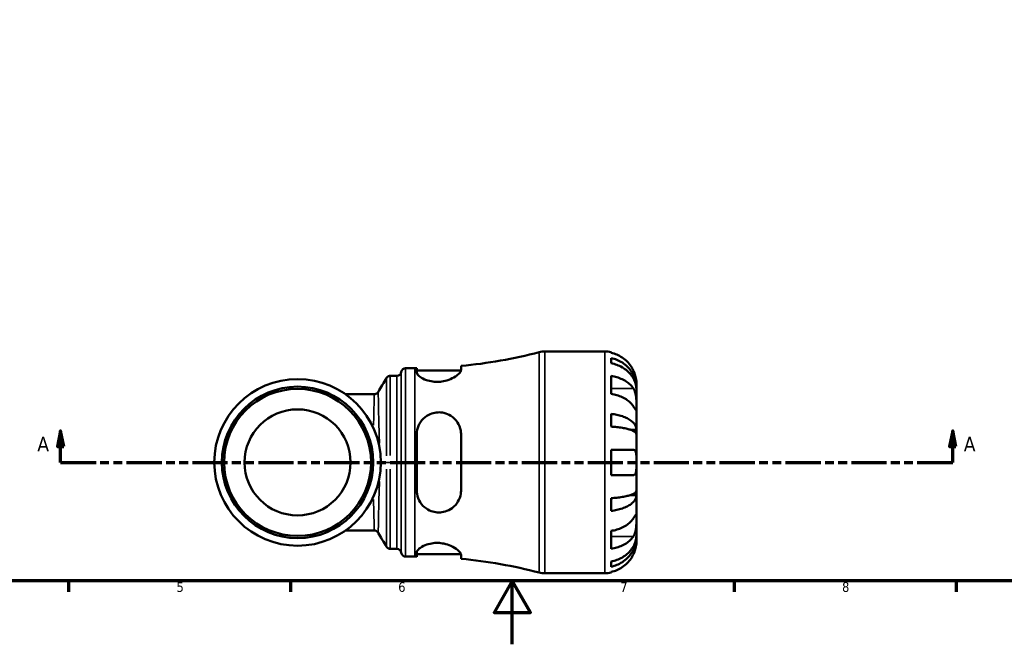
# Model space of a CAD drawing. Header units: millimetres. Extents: x 0 to 902, y -200 to 594.
# Tile 1 of 5: x 265 to 576, y 0 to 197. Entities that reach past the tile are written whole.
import ezdxf

# ---------------------------------------------------------------- set-up
doc = ezdxf.new("R2010")
doc.units = ezdxf.units.MM
doc.linetypes.add('DOUBLE_DASH_CHAIN', pattern=[1.2403, 0.6614, -0.0827, 0.1654, -0.0827, 0.1654, -0.0827])
for name, color, linetype, lineweight in [('Border (ANSI)', 7, 'Continuous', 70), ('Section Line (ANSI)', 7, 'DOUBLE_DASH_CHAIN', 70), ('Visible (ANSI)', 7, 'Continuous', 50), ('Visible Narrow (ANSI)', 7, 'Continuous', 35)]:
    doc.layers.add(name, color=color, linetype=linetype, lineweight=lineweight)
doc.styles.add('Label Text (ANSI)', font='tahoma.ttf')
doc.styles.add('Note Text (ANSI)', font='tahoma.ttf')

# ---------------------------------------------------------------- blocks, each defined once
blk = doc.blocks.new('Borders Default Border')
at = {"layer": 'Border (ANSI)'}
for p, q in [((280.3333282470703, 20), (280.3333282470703, 16.55200004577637)), ((350.4166793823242, 20), (350.4166793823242, 16.55200004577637)), ((490.5833435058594, 20), (490.5833435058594, 16.55200004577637)), ((560.6666564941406, 20), (560.6666564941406, 16.55200004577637))]:
    blk.add_line(p, q, dxfattribs=at)
at = {"layer": 'Border (ANSI)', "flags": 128}
for points in [[(20, 20), (20, 574.0000152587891), (820.9999847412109, 574.0000152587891), (820.9999847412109, 20), (20, 20)], [(420.4999923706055, 0), (420.4999923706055, 20), (414.7264862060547, 10), (426.2734985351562, 10), (420.4999923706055, 20)]]:
    blk.add_lwpolyline(points, dxfattribs=at)
at = {"layer": 'Border (ANSI)', "color": 230, "true_color": 0xff0080, "char_height": 3.048000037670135, "attachment_point": 7, "style": 'Note Text (ANSI)'}
for s, insert in [('5', (314.4825383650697, 16.48777954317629)), ('6', (384.485404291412, 16.48777954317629)), ('7', (454.5979985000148, 16.55199996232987)), ('8', (524.6301253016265, 16.48283951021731))]:
    blk.add_mtext(s, dxfattribs=dict(at, insert=insert))
blk = doc.blocks.new('2dTransSection0')
at = {"layer": 'Section Line (ANSI)', "linetype": 'Continuous'}
for p, q in [((277.8788800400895, 67.40095770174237), (276.8788800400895, 62.40095770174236)), ((277.8788800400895, 62.40095770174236), (277.8788800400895, 67.40095770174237)), ((278.8788800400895, 62.40095770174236), (277.8788800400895, 67.40095770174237)), ((559.5965269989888, 67.40095770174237), (558.5965269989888, 62.40095770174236)), ((559.5965269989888, 62.40095770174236), (559.5965269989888, 67.40095770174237)), ((560.5965269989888, 62.40095770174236), (559.5965269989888, 67.40095770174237)), ((276.8788800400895, 62.40095770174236), (278.8788800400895, 62.40095770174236)), ((277.8788800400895, 57.40095770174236), (277.8788800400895, 62.40095770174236)), ((558.5965269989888, 62.40095770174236), (560.5965269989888, 62.40095770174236)), ((559.5965269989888, 57.40095770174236), (559.5965269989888, 62.40095770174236)), ((277.8788800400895, 57.40095770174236), (289.0861691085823, 57.40095770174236)), ((548.389237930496, 57.40095770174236), (559.5965269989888, 57.40095770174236))]:
    blk.add_line(p, q, dxfattribs=at)
at = {"layer": 'Section Line (ANSI)', "linetype": 'DOUBLE_DASH_CHAIN', "ltscale": 16.77698135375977}
blk.add_line((277.8788800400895, 57.40095770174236), (559.5965269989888, 57.40095770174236), dxfattribs=at)
at = {"layer": 'Section Line (ANSI)', "linetype": 'Continuous', "flags": 128}
for points in [[(278.8788829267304, 62.40095770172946), (277.8788791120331, 67.40095770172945), (276.8788752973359, 62.40095770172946), (278.8788829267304, 62.40095770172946)], [(560.5965266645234, 62.40095770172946), (559.5965228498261, 67.40095770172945), (558.5965190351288, 62.40095770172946), (560.5965266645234, 62.40095770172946)]]:
    blk.add_lwpolyline(points, dxfattribs=at)
at = {"layer": 'Section Line (ANSI)'}
for points in [[(278.8788829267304, 62.40095770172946), (277.8788791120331, 67.40095770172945), (276.8788752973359, 62.40095770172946), (278.8788829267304, 62.40095770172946)], [(560.5965266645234, 62.40095770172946), (559.5965228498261, 67.40095770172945), (558.5965190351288, 62.40095770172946), (560.5965266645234, 62.40095770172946)]]:
    blk.add_solid(points, dxfattribs=at)
at = {"layer": 'Section Line (ANSI)', "char_height": 4.571999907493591, "attachment_point": 7, "style": 'Label Text (ANSI)'}
for insert in [(270.5186242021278, 60.90095770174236), (563.067266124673, 60.90095770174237)]:
    blk.add_mtext('A', dxfattribs=dict(at, insert=insert))

msp = doc.modelspace()

# ---------------------------------------------------------------- linework, layer by layer
at = {"layer": 'Visible (ANSI)'}
for p, q in [((430.7776539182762, 92.40095770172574), (449.6935295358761, 92.40095770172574)), ((451.6935295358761, 92.19891667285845), (451.6935295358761, 91.96825364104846)), ((451.6935295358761, 90.31770439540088), (451.6935295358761, 88.65739365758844)), ((386.8185295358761, 87.15095770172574), (389.6785295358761, 87.15095770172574)), ((390.3185295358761, 87.15226637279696), (390.3185295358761, 85.82102750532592)), ((404.3185295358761, 86.53731669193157), (404.3185295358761, 87.83724221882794)), ((381.9585837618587, 84.70095770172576), (384.0404906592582, 84.70095770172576)), ((390.3185295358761, 86.35095770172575), (404.2938379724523, 86.35095770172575)), ((451.6935295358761, 84.67215419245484), (451.6935295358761, 79.01529994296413)), ((459.6935295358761, 80.79226407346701), (459.6935295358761, 82.40095770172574)), ((376.947559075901, 78.91230770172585), (367.810165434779, 78.91230770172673)), ((459.6935295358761, 80.79226407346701), (459.6685323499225, 80.79226407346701)), ((459.6935295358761, 80.1799705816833), (459.6935295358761, 80.79226407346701)), ((459.6935295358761, 75.07862723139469), (459.6935295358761, 80.1799705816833)), ((459.6935295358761, 67.70224753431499), (459.6935295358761, 75.07862723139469)), ((451.6935295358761, 72.69583134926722), (451.6935295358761, 68.68748664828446)), ((390.3185295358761, 66.20095770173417), (390.3185295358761, 48.60095770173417)), ((404.3185295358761, 48.60095770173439), (404.3185295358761, 66.20095770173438)), ((459.6935295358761, 67.70224753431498), (457.7848918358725, 67.70224753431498)), ((459.6935295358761, 66.2240402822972), (459.6935295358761, 67.70224753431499)), ((459.6935295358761, 57.40095770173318), (459.6935295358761, 66.22404028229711)), ((451.6935295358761, 61.400957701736), (451.6935295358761, 53.400957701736)), ((459.6935295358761, 48.57787512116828), (459.6935295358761, 57.40095770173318)), ((459.6935295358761, 47.09966786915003), (457.7848918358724, 47.09966786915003)), ((459.6935295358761, 47.09966786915), (459.6935295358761, 48.57787512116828)), ((459.6935295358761, 39.72328817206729), (459.6935295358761, 47.09966786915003)), ((451.6935295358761, 46.11442875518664), (451.6935295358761, 42.10608405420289)), ((459.6935295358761, 34.62194482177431), (459.6935295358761, 39.72328817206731)), ((367.810165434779, 35.88960770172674), (376.947559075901, 35.88960770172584)), ((451.6935295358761, 35.78661546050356), (451.6935295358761, 30.12976121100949)), ((459.6935295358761, 34.00965132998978), (459.6935295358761, 34.62194482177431)), ((459.6935295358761, 34.00965132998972), (459.6685323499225, 34.00965132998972)), ((459.6935295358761, 32.40095770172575), (459.6935295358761, 34.00965132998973)), ((381.9585837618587, 30.10095770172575), (384.0404906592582, 30.10095770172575)), ((390.3185295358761, 28.9808878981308), (390.3185295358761, 27.64964903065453)), ((390.3185295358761, 28.45095770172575), (404.2938379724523, 28.45095770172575)), ((404.3185295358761, 26.96467318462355), (404.3185295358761, 28.26459871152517)), ((386.8185295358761, 27.65095770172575), (389.6785295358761, 27.65095770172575)), ((451.6935295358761, 26.14452174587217), (451.6935295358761, 24.48421100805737)), ((430.7776539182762, 22.40095770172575), (449.6935295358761, 22.40095770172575)), ((451.6935295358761, 22.83366176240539), (451.6935295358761, 22.60299873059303))]:
    msp.add_line(p, q, dxfattribs=at)
for centre, radius in [((352.6935295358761, 57.40095770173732), 26.29165), ((352.6935295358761, 57.40095770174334), 23.9015), ((352.6935295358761, 57.40095770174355), 23.2015), ((352.6935295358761, 57.40095770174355), 16.73105)]:
    msp.add_circle(centre, radius, dxfattribs=at)
for centre, radius, start, end in [((389.6785295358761, 243.6462457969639), 156.4952880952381, 275.3678199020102, 284.5590722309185), ((430.7776539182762, 85.40095770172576), 7.000000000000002, 90, 104.5590722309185), ((449.6935295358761, 82.40095770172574), 10, 78.46304096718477, 90), ((386.8185295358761, 85.75095770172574), 1.4, 90, 172.8192442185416), ((389.6785295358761, 243.6462457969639), 156.4952880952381, 270, 270.2343163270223), ((384.0404906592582, 86.10095770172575), 1.4, 270, 352.8192442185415), ((384.0404906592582, 28.70095770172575), 1.4, 7.18075578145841, 90), ((386.8185295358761, 29.05095770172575), 1.4, 187.1807557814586, 270), ((389.6785295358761, -128.8443303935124), 156.4952880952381, 89.76568367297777, 90), ((389.6785295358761, -128.8443303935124), 156.4952880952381, 75.4409277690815, 84.63218009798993), ((430.7776539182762, 29.40095770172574), 7.000000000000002, 255.4409277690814, 270), ((449.6935295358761, 32.40095770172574), 10, 269.9999999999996, 281.5369590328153)]:
    msp.add_arc(centre, radius, start, end, dxfattribs=at)
for points, knots in [([(458.7338899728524, 86.40095770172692), (458.5285648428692, 86.83931537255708), (458.2805833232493, 87.28394361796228), (457.6248963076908, 88.27049022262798), (457.1899656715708, 88.79446351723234), (456.3160369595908, 89.67207675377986), (455.7970394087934, 90.10704101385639), (454.6788629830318, 90.85741717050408), (454.0796731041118, 91.17281266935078), (452.956830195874, 91.63955292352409), (452.3326677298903, 91.8369195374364), (451.6935295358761, 91.96825364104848)], [4.902643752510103, 4.902643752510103, 4.902643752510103, 4.902643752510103, 5.042245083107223, 5.042245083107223, 5.228549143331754, 5.228549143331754, 5.413804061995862, 5.413804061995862, 5.59905898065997, 5.59905898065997, 5.778599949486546, 5.778599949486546, 5.778599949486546, 5.778599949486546]), ([(451.6935295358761, 90.31770439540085), (452.334722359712, 90.19061139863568), (452.9610119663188, 89.99937457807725), (454.0856228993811, 89.54766718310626), (454.6848862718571, 89.24298434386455), (455.8034652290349, 88.51797392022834), (456.3227857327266, 88.09765344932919), (457.1960183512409, 87.25063493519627), (457.630150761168, 86.745697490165), (458.378685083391, 85.65852142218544), (458.6930993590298, 85.07629077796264), (459.1667292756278, 83.96678045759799), (459.3691555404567, 83.33709168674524), (459.6325462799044, 82.05053486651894), (459.6935295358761, 81.39367042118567), (459.6935295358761, 80.79226407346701)], [0.1897183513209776, 0.1897183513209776, 0.1897183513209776, 0.1897183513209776, 0.3698032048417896, 0.3698032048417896, 0.5549843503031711, 0.5549843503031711, 0.7401654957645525, 0.7401654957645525, 0.9258164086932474, 0.9258164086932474, 1.111467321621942, 1.111467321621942, 1.297825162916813, 1.297825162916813, 1.484183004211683, 1.484183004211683, 1.484183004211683, 1.484183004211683]), ([(459.6935295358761, 80.1799705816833), (459.6935295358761, 80.7152084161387), (459.6325462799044, 81.29980268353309), (459.3691555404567, 82.44480869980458), (459.1667292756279, 83.00521724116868), (458.6930993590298, 83.99265593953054), (458.378685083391, 84.51082783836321), (457.630150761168, 85.47838956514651), (457.1960183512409, 85.9277722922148), (456.3227857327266, 86.68159931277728), (455.8034652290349, 87.0556748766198), (454.6848862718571, 87.70091749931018), (454.0856228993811, 87.9720782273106), (452.9610119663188, 88.37408743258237), (452.334722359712, 88.5442838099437), (451.6935295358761, 88.65739365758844)], [4.459382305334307, 4.459382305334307, 4.459382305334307, 4.459382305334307, 4.645740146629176, 4.645740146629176, 4.832097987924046, 4.832097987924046, 5.017748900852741, 5.017748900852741, 5.203399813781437, 5.203399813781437, 5.388580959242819, 5.388580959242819, 5.5737621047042, 5.5737621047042, 5.753846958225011, 5.753846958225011, 5.753846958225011, 5.753846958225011]), ([(381.9585837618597, 84.70095770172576), (381.8092419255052, 84.70095770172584), (381.6609401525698, 84.67563712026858), (381.3949995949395, 84.59055336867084), (381.2799332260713, 84.53044051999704), (381.0955868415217, 84.40885353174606), (381.0251984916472, 84.3474187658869), (380.9130490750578, 84.23538193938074), (380.8710387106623, 84.18440121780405), (380.8031437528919, 84.09354066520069), (380.777306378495, 84.05349944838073), (380.7548208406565, 84.01578390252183), (380.7535951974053, 84.01371579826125), (380.7523853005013, 84.01166243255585)], [6.283188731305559, 6.283188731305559, 6.283188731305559, 6.283188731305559, 6.283364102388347, 6.283364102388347, 6.283550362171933, 6.283550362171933, 6.283736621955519, 6.283736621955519, 6.283922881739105, 6.283922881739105, 6.284109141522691, 6.284109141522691, 6.284120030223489, 6.284120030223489, 6.284120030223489, 6.284120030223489]), ([(404.3185295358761, 86.53731669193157), (404.3185295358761, 86.4258333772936), (404.2893466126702, 86.30456636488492), (404.0913598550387, 85.85563900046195), (403.7833626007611, 85.48887585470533), (402.8722976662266, 84.71660596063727), (402.2579080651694, 84.31016780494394), (400.8581978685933, 83.61905706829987), (400.0944878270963, 83.32731070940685), (398.6293499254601, 82.96711068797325), (397.9699283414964, 82.86461936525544), (396.6579646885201, 82.79183498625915), (396.0258169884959, 82.81625029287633), (394.6706610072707, 82.99145245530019), (393.9799786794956, 83.1653510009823), (392.5875607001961, 83.66264168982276), (391.9370062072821, 84.00852321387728), (390.9219815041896, 84.72985558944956), (390.5698430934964, 85.10531357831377), (390.3500749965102, 85.57555167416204), (390.3185295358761, 85.70219873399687), (390.3185295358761, 85.82102750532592)], [-2.479019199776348, -2.479019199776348, -2.479019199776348, -2.479019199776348, -2.362708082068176, -2.362708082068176, -2.076582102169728, -2.076582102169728, -1.779393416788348, -1.779393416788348, -1.510628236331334, -1.510628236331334, -1.307788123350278, -1.307788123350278, -1.115131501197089, -1.115131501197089, -0.8806036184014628, -0.8806036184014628, -0.5856228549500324, -0.5856228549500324, -0.2787648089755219, -0.2787648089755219, -0.1576808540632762, -0.1576808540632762, -0.1576808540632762, -0.1576808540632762]), ([(451.6935295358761, 84.67215419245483), (452.3326677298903, 84.57928695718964), (452.9568301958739, 84.43972768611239), (454.0796731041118, 84.10969248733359), (454.6788629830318, 83.8866741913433), (455.7970394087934, 83.35607812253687), (456.3160369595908, 83.04851194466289), (457.1899656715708, 82.42794567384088), (457.6248963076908, 82.05744060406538), (458.2805833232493, 81.35984680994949), (458.5285648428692, 81.0454471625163), (458.7338899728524, 80.73548148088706)], [0.1897242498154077, 0.1897242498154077, 0.1897242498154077, 0.1897242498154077, 0.3692652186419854, 0.3692652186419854, 0.5545201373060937, 0.5545201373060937, 0.7397750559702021, 0.7397750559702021, 0.9260791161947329, 0.9260791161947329, 1.065680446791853, 1.065680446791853, 1.065680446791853, 1.065680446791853]), ([(459.6935295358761, 82.40095770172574), (459.6935295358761, 82.40095770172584), (459.6938804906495, 82.44373149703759), (459.6908729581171, 82.62089583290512), (459.6870613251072, 82.76276774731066), (459.6551637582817, 83.21073359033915), (459.6176226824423, 83.55481804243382), (459.4875917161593, 84.23071107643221), (459.4183832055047, 84.5234613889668), (459.2616286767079, 85.06234125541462), (459.183484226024, 85.29971740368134), (459.003383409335, 85.78641688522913), (458.9014502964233, 86.03390612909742), (458.7718133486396, 86.31937197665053), (458.7529670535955, 86.36022920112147), (458.7338899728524, 86.40095770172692)], [-2.778041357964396, -2.778041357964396, -2.778041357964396, -2.778041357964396, -2.676721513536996, -2.676721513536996, -2.565581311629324, -2.565581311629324, -2.409601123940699, -2.409601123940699, -2.305193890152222, -2.305193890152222, -2.22617551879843, -2.22617551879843, -2.144504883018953, -2.144504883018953, -2.130817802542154, -2.130817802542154, -2.130817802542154, -2.130817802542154]), ([(378.1532080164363, 79.60106318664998), (378.1322939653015, 79.56557925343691), (378.1068685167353, 79.5257300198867), (378.0401626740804, 79.43537460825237), (377.9989273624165, 79.38471520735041), (377.8890853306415, 79.27335594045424), (377.8202485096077, 79.2122975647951), (377.6402134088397, 79.09086658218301), (377.5279791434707, 79.03050316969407), (377.2600723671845, 78.94033955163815), (377.1042616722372, 78.91230770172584), (376.947559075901, 78.91230770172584)], [1.553665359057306, 1.553665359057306, 1.553665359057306, 1.553665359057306, 1.554813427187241, 1.554813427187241, 1.555961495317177, 1.555961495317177, 1.557109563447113, 1.557109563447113, 1.558257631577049, 1.558257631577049, 1.559405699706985, 1.559405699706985, 1.559405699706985, 1.559405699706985]), ([(458.7338899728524, 75.07862723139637), (458.5285648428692, 75.38859291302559), (458.2805833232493, 75.70299256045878), (457.6248963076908, 76.40058635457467), (457.1899656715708, 76.77109142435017), (456.3160369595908, 77.39165769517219), (455.7970394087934, 77.69922387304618), (454.6788629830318, 78.22981994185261), (454.0796731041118, 78.45283823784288), (452.9568301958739, 78.78287343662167), (452.3326677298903, 78.92243270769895), (451.6935295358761, 79.01529994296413)], [4.902643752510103, 4.902643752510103, 4.902643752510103, 4.902643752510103, 5.042245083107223, 5.042245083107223, 5.228549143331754, 5.228549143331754, 5.413804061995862, 5.413804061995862, 5.59905898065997, 5.59905898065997, 5.778599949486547, 5.778599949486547, 5.778599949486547, 5.778599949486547]), ([(458.7338899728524, 80.73548148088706), (458.7921628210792, 80.64751084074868), (458.8482096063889, 80.55469324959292), (459.0096670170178, 80.26067529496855), (459.1068554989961, 80.04618252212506), (459.2825164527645, 79.57156941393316), (459.3587754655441, 79.3122294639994), (459.5104415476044, 78.6568332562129), (459.5710382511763, 78.2558470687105), (459.6610867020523, 77.3480670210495), (459.6793461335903, 76.85118339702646), (459.6954865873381, 75.89692890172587), (459.6935295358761, 75.45266308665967), (459.6935295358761, 75.07862723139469)], [-0.6443449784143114, -0.6443449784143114, -0.6443449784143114, -0.6443449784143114, -0.6030858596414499, -0.6030858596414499, -0.5200798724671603, -0.5200798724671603, -0.4327390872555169, -0.4327390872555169, -0.3100066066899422, -0.3100066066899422, -0.158689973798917, -0.158689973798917, 0, 0, 0, 0]), ([(459.6935295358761, 75.07862723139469), (459.6935295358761, 74.86920793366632), (459.6937395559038, 74.68371249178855), (459.6919729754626, 74.35651185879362), (459.6898098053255, 74.21986443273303), (459.671799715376, 73.97912855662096), (459.6510832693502, 73.9080683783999), (459.5641473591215, 73.90611383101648), (459.5008591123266, 73.96804594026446), (459.3448484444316, 74.1705756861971), (459.2678068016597, 74.28049586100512), (459.0897990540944, 74.54231448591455), (458.9905479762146, 74.69149393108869), (458.8334978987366, 74.92825522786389), (458.7845301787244, 75.00217908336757), (458.7338899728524, 75.07862723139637)], [0, 0, 0, 0, 0.08884908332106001, 0.08884908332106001, 0.1837964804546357, 0.1837964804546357, 0.3141969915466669, 0.3141969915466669, 0.4378466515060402, 0.4378466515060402, 0.5241127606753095, 0.5241127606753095, 0.6076526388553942, 0.6076526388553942, 0.6434969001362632, 0.6434969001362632, 0.6434969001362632, 0.6434969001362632]), ([(390.3185295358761, 66.20095770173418), (390.3185295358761, 66.48954580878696), (390.3363715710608, 66.77708729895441), (390.4766214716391, 67.90854040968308), (390.7343554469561, 68.72153890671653), (391.5790554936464, 70.32457734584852), (392.2110490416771, 71.08924470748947), (393.6054911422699, 72.18655592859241), (394.309690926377, 72.5733297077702), (395.6890420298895, 73.03898243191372), (396.3260981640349, 73.16074858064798), (397.6311498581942, 73.22465283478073), (398.2789999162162, 73.16446163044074), (399.707390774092, 72.83211774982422), (400.4523745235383, 72.50976780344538), (401.9531338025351, 71.54095972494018), (402.6572575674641, 70.83297422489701), (403.6929405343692, 69.23740835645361), (404.0442077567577, 68.36058702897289), (404.2818990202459, 67.02473627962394), (404.3185295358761, 66.61452301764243), (404.3185295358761, 66.20095770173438)], [-2.459673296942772, -2.459673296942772, -2.459673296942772, -2.459673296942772, -2.368768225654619, -2.368768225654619, -2.098740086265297, -2.098740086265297, -1.785906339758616, -1.785906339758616, -1.53849414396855, -1.53849414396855, -1.342621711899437, -1.342621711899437, -1.145271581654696, -1.145271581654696, -0.8922041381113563, -0.8922041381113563, -0.5721176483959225, -0.5721176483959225, -0.2699911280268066, -0.2699911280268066, -0.1397068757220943, -0.1397068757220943, -0.1397068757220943, -0.1397068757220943]), ([(451.6935295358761, 72.69583134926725), (452.334722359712, 72.62920455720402), (452.9610119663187, 72.52895122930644), (454.0856228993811, 72.29214971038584), (454.6848862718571, 72.13242383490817), (455.8034652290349, 71.75234688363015), (456.3227857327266, 71.53199953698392), (457.1960183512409, 71.08796148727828), (457.630150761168, 70.82325483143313), (458.378685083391, 70.25331741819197), (458.6930993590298, 69.94809084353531), (459.1667292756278, 69.36644499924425), (459.3691555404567, 69.03633914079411), (459.6325462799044, 68.36187905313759), (459.6935295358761, 68.01752671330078), (459.6935295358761, 67.70224753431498)], [0.1897183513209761, 0.1897183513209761, 0.1897183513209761, 0.1897183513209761, 0.3698032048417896, 0.3698032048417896, 0.5549843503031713, 0.5549843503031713, 0.7401654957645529, 0.7401654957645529, 0.9258164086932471, 0.9258164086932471, 1.111467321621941, 1.111467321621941, 1.297825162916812, 1.297825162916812, 1.484183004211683, 1.484183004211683, 1.484183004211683, 1.484183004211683]), ([(459.6935295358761, 66.22404028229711), (459.6935295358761, 66.37957453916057), (459.6325462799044, 66.54945123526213), (459.3691555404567, 66.882177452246), (459.1667292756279, 67.04502604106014), (458.6930993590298, 67.33196491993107), (458.378685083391, 67.4825400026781), (457.630150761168, 67.7637028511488), (457.1960183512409, 67.89428855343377), (456.3227857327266, 68.11334243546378), (455.8034652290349, 68.22204470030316), (454.6848862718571, 68.40954514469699), (454.0856228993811, 68.48834148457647), (452.9610119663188, 68.60516095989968), (452.334722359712, 68.65461816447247), (451.6935295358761, 68.68748664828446)], [4.459382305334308, 4.459382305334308, 4.459382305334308, 4.459382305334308, 4.645740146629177, 4.645740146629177, 4.832097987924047, 4.832097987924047, 5.017748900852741, 5.017748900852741, 5.203399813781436, 5.203399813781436, 5.388580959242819, 5.388580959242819, 5.573762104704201, 5.573762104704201, 5.753846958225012, 5.753846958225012, 5.753846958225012, 5.753846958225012]), ([(451.6935295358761, 61.400957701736), (452.3326677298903, 61.40095770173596), (452.9568301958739, 61.4009577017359), (454.0796731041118, 61.40095770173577), (454.6788629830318, 61.40095770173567), (455.7970394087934, 61.40095770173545), (456.3160369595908, 61.40095770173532), (457.1899656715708, 61.40095770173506), (457.6248963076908, 61.40095770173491), (458.2805833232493, 61.40095770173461), (458.5285648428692, 61.40095770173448), (458.7338899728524, 61.40095770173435)], [0.1897242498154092, 0.1897242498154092, 0.1897242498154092, 0.1897242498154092, 0.3692652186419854, 0.3692652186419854, 0.5545201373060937, 0.5545201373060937, 0.7397750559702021, 0.7397750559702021, 0.9260791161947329, 0.9260791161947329, 1.065680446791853, 1.065680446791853, 1.065680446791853, 1.065680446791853]), ([(458.7338899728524, 61.40095770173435), (458.8268919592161, 61.4009577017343), (458.9141524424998, 61.38618522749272), (459.0695160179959, 61.32698240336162), (459.1382616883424, 61.28495750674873), (459.2780834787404, 61.15889840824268), (459.34519554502, 61.06779732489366), (459.503059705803, 60.75556637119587), (459.5702447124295, 60.49283327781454), (459.6615743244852, 59.81677257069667), (459.6794673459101, 59.39903087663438), (459.6954736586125, 58.45342548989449), (459.6935295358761, 57.93033234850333), (459.6935295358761, 57.40095770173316)], [-0.6479835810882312, -0.6479835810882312, -0.6479835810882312, -0.6479835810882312, -0.5812922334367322, -0.5812922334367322, -0.5195743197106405, -0.5195743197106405, -0.4431699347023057, -0.4431699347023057, -0.3085363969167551, -0.3085363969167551, -0.1588123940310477, -0.1588123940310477, 0, 0, 0, 0]), ([(459.6935295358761, 57.40095770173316), (459.6935295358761, 57.02512539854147), (459.6940611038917, 56.65124677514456), (459.6894036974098, 55.88156936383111), (459.6832935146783, 55.49402083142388), (459.6409242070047, 54.80530696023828), (459.6057619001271, 54.50650959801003), (459.4929566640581, 54.03733712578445), (459.4222798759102, 53.85928779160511), (459.271704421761, 53.63774165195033), (459.2056293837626, 53.56963691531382), (459.064454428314, 53.47211967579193), (458.9911714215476, 53.43986603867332), (458.8554024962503, 53.40753647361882), (458.7959400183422, 53.40095770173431), (458.7338899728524, 53.40095770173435)], [0, 0, 0, 0, 0.1127496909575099, 0.1127496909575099, 0.2404619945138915, 0.2404619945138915, 0.3630761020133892, 0.3630761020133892, 0.4698264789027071, 0.4698264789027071, 0.5368083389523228, 0.5368083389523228, 0.5973812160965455, 0.5973812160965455, 0.6407273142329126, 0.6407273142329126, 0.6407273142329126, 0.6407273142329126]), ([(458.7338899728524, 53.40095770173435), (458.5285648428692, 53.40095770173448), (458.2805833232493, 53.40095770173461), (457.6248963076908, 53.4009577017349), (457.1899656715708, 53.40095770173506), (456.3160369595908, 53.40095770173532), (455.7970394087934, 53.40095770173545), (454.6788629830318, 53.40095770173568), (454.0796731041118, 53.40095770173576), (452.9568301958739, 53.4009577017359), (452.3326677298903, 53.40095770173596), (451.6935295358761, 53.400957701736)], [4.902643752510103, 4.902643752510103, 4.902643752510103, 4.902643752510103, 5.042245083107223, 5.042245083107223, 5.228549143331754, 5.228549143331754, 5.413804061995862, 5.413804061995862, 5.59905898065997, 5.59905898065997, 5.778599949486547, 5.778599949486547, 5.778599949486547, 5.778599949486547]), ([(404.3185295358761, 48.60095770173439), (404.3185295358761, 48.23184203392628), (404.2893466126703, 47.86531806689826), (404.0913598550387, 46.61692198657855), (403.7833626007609, 45.77759185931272), (402.8722976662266, 44.24418638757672), (402.2579080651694, 43.55639230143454), (400.8581978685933, 42.50489948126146), (400.0944878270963, 42.11641415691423), (398.6293499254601, 41.69357529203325), (397.9699283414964, 41.59892648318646), (396.6579646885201, 41.60295116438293), (396.0258169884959, 41.69210439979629), (394.6706610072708, 42.07512181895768), (393.9799786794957, 42.40315047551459), (392.587560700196, 43.35673819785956), (391.937006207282, 44.0315771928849), (390.9219815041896, 45.60208894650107), (390.5698430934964, 46.50600851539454), (390.3500749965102, 47.83544933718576), (390.3185295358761, 48.21719384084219), (390.3185295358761, 48.60095770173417)], [-2.479019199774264, -2.479019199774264, -2.479019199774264, -2.479019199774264, -2.362708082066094, -2.362708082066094, -2.076582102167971, -2.076582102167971, -1.779393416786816, -1.779393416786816, -1.510628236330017, -1.510628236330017, -1.307788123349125, -1.307788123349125, -1.115131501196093, -1.115131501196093, -0.880603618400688, -0.880603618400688, -0.5856228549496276, -0.5856228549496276, -0.2787648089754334, -0.2787648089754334, -0.1576808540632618, -0.1576808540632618, -0.1576808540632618, -0.1576808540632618]), ([(451.6935295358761, 46.11442875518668), (452.334722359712, 46.1472972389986), (452.9610119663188, 46.19675444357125), (454.0856228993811, 46.31357391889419), (454.6848862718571, 46.39237025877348), (455.8034652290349, 46.57987070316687), (456.3227857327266, 46.68857296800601), (457.1960183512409, 46.90762685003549), (457.630150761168, 47.03821255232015), (458.378685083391, 47.3193754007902), (458.6930993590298, 47.46995048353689), (459.1667292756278, 47.75688936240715), (459.3691555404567, 47.91973795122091), (459.6325462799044, 48.252464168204), (459.6935295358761, 48.42234086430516), (459.6935295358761, 48.57787512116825)], [0.1897183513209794, 0.1897183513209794, 0.1897183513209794, 0.1897183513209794, 0.3698032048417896, 0.3698032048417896, 0.5549843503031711, 0.5549843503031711, 0.7401654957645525, 0.7401654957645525, 0.9258164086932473, 0.9258164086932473, 1.111467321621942, 1.111467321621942, 1.297825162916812, 1.297825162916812, 1.484183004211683, 1.484183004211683, 1.484183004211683, 1.484183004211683]), ([(459.6935295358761, 47.09966786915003), (459.6935295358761, 46.78438869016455), (459.6325462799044, 46.44003635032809), (459.3691555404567, 45.76557626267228), (459.1667292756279, 45.43547040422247), (458.6930993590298, 44.85382455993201), (458.378685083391, 44.54859798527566), (457.630150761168, 43.97866057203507), (457.1960183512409, 43.71395391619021), (456.3227857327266, 43.26991586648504), (455.8034652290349, 43.04956851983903), (454.6848862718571, 42.66949156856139), (454.0856228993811, 42.50976569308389), (452.9610119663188, 42.27296417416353), (452.334722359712, 42.17271084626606), (451.6935295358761, 42.10608405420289)], [4.459382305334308, 4.459382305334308, 4.459382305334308, 4.459382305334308, 4.645740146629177, 4.645740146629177, 4.832097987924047, 4.832097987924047, 5.017748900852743, 5.017748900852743, 5.203399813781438, 5.203399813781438, 5.38858095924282, 5.38858095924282, 5.573762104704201, 5.573762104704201, 5.753846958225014, 5.753846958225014, 5.753846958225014, 5.753846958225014]), ([(458.7338899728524, 39.72328817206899), (458.7921628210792, 39.81125881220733), (458.8482096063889, 39.89587138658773), (459.0096670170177, 40.13915587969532), (459.1068554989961, 40.28504781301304), (459.2825164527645, 40.54260629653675), (459.3587754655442, 40.65068405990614), (459.5104415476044, 40.84419396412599), (459.5710382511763, 40.90031474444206), (459.6610867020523, 40.8872061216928), (459.6793461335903, 40.78572141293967), (459.6954865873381, 40.39320011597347), (459.6935295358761, 40.0973240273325), (459.6935295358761, 39.72328817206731)], [-0.6443449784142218, -0.6443449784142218, -0.6443449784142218, -0.6443449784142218, -0.6030858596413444, -0.6030858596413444, -0.5200798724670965, -0.5200798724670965, -0.4327390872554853, -0.4327390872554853, -0.3100066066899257, -0.3100066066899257, -0.1586899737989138, -0.1586899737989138, 0, 0, 0, 0]), ([(451.6935295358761, 35.78661546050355), (452.3326677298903, 35.87948269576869), (452.956830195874, 36.01904196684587), (454.0796731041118, 36.34907716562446), (454.6788629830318, 36.57209546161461), (455.7970394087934, 37.10269153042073), (456.3160369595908, 37.41025770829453), (457.1899656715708, 38.03082397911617), (457.6248963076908, 38.40132904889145), (458.2805833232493, 39.09892284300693), (458.5285648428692, 39.41332249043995), (458.7338899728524, 39.72328817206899)], [0.18972424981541, 0.18972424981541, 0.18972424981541, 0.18972424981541, 0.3692652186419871, 0.3692652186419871, 0.5545201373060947, 0.5545201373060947, 0.7397750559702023, 0.7397750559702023, 0.9260791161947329, 0.9260791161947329, 1.065680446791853, 1.065680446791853, 1.065680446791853, 1.065680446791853]), ([(459.6935295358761, 39.72328817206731), (459.6935295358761, 39.51386887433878), (459.6937395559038, 39.2818566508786), (459.6919729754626, 38.76402612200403), (459.6898098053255, 38.47745896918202), (459.671799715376, 37.76663740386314), (459.6510832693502, 37.33628246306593), (459.5641473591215, 36.49438403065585), (459.5008591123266, 36.09128529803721), (459.3448484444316, 35.43975088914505), (459.2678068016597, 35.18528170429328), (459.0897990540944, 34.71576173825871), (458.9905479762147, 34.50200982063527), (458.8334978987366, 34.22300282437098), (458.7845301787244, 34.14288207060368), (458.7338899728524, 34.06643392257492)], [0, 0, 0, 0, 0.088849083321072, 0.088849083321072, 0.1837964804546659, 0.1837964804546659, 0.314196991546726, 0.314196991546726, 0.4378466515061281, 0.4378466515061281, 0.5241127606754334, 0.5241127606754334, 0.6076526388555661, 0.6076526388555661, 0.6434969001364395, 0.6434969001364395, 0.6434969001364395, 0.6434969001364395]), ([(376.947559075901, 35.88960770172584), (377.097102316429, 35.88960770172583), (377.2459655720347, 35.86418451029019), (377.5113182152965, 35.77896853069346), (377.6258106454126, 35.71924399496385), (377.8097104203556, 35.59805128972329), (377.880184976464, 35.53665029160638), (377.9925967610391, 35.42443195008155), (378.0347903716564, 35.37324968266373), (378.1029957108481, 35.28192695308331), (378.1289662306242, 35.24162513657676), (378.1512873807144, 35.20410339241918), (378.1522525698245, 35.20247328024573), (378.1532080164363, 35.20085221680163)], [-1.559390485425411, -1.559390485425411, -1.559390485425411, -1.559390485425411, -1.558294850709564, -1.558294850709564, -1.557146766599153, -1.557146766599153, -1.555998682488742, -1.555998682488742, -1.554850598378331, -1.554850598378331, -1.553702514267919, -1.553702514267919, -1.553650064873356, -1.553650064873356, -1.553650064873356, -1.553650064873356]), ([(451.6935295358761, 26.14452174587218), (452.334722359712, 26.25763159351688), (452.9610119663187, 26.42782797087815), (454.0856228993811, 26.82983717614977), (454.6848862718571, 27.10099790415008), (455.8034652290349, 27.74624052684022), (456.3227857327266, 28.12031609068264), (457.1960183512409, 28.87414311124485), (457.630150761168, 29.32352583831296), (458.378685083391, 30.29108756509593), (458.6930993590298, 30.80925946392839), (459.1667292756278, 31.79669816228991), (459.3691555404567, 32.3571067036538), (459.6325462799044, 33.50211271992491), (459.6935295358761, 34.08670698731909), (459.6935295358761, 34.62194482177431)], [0.1897183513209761, 0.1897183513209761, 0.1897183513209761, 0.1897183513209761, 0.3698032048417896, 0.3698032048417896, 0.5549843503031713, 0.5549843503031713, 0.7401654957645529, 0.7401654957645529, 0.9258164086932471, 0.9258164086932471, 1.111467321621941, 1.111467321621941, 1.297825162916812, 1.297825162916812, 1.484183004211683, 1.484183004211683, 1.484183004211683, 1.484183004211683]), ([(390.3185295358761, 28.9808878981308), (390.3185295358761, 29.07024641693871), (390.3363715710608, 29.16404083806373), (390.4766214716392, 29.55184792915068), (390.7343554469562, 29.87375010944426), (391.5790554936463, 30.57610704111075), (392.211049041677, 30.95718639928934), (393.6054911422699, 31.52417035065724), (394.309690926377, 31.73163659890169), (395.6890420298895, 31.95731375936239), (396.3260981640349, 32.00341374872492), (397.6311498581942, 31.97139607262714), (398.2789999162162, 31.89283562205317), (399.707390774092, 31.59162201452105), (400.4523745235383, 31.33952219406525), (401.9531338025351, 30.67397589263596), (402.6572575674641, 30.23831885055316), (403.6929405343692, 29.41027269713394), (404.0442077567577, 29.01640260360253), (404.281899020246, 28.52668235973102), (404.3185295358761, 28.38950707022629), (404.3185295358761, 28.26459871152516)], [-2.4596732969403, -2.4596732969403, -2.4596732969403, -2.4596732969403, -2.368768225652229, -2.368768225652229, -2.098740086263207, -2.098740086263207, -1.785906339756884, -1.785906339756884, -1.538494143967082, -1.538494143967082, -1.342621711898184, -1.342621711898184, -1.145271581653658, -1.145271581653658, -0.8922041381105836, -0.8922041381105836, -0.5721176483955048, -0.5721176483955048, -0.2699911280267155, -0.2699911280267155, -0.1397068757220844, -0.1397068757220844, -0.1397068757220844, -0.1397068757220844]), ([(458.7338899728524, 34.06643392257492), (458.5285648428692, 33.75646824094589), (458.2805833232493, 33.44206859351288), (457.6248963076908, 32.74447479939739), (457.1899656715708, 32.37396972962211), (456.3160369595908, 31.75340345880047), (455.7970394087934, 31.44583728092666), (454.6788629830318, 30.91524121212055), (454.0796731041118, 30.69222291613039), (452.9568301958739, 30.36218771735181), (452.3326677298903, 30.22262844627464), (451.6935295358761, 30.1297612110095)], [4.902643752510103, 4.902643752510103, 4.902643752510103, 4.902643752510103, 5.042245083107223, 5.042245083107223, 5.228549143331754, 5.228549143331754, 5.413804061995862, 5.413804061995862, 5.59905898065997, 5.59905898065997, 5.778599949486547, 5.778599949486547, 5.778599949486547, 5.778599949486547]), ([(459.6935295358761, 34.00965132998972), (459.6935295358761, 33.40824498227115), (459.6325462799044, 32.75138053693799), (459.3691555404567, 31.46482371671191), (459.1667292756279, 30.83513494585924), (458.6930993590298, 29.72562462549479), (458.378685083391, 29.14339398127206), (457.630150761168, 28.05621791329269), (457.1960183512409, 27.55128046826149), (456.3227857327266, 26.70426195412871), (455.8034652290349, 26.28394148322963), (454.6848862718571, 25.55893105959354), (454.0856228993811, 25.25424822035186), (452.9610119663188, 24.80254082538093), (452.334722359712, 24.61130400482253), (451.6935295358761, 24.48421100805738)], [4.459382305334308, 4.459382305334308, 4.459382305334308, 4.459382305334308, 4.645740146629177, 4.645740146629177, 4.832097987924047, 4.832097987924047, 5.017748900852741, 5.017748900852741, 5.203399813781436, 5.203399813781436, 5.388580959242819, 5.388580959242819, 5.573762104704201, 5.573762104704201, 5.753846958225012, 5.753846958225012, 5.753846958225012, 5.753846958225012]), ([(458.7338899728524, 28.40095770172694), (458.8025530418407, 28.54754951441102), (458.868052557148, 28.69545216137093), (459.0288751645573, 29.08082272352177), (459.1181541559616, 29.31782452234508), (459.2839997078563, 29.80892281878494), (459.357665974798, 30.0599861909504), (459.5096080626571, 30.65829200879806), (459.5711587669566, 30.98661069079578), (459.6612857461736, 31.62166949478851), (459.6793883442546, 31.89982341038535), (459.6954974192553, 32.29633945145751), (459.6935295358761, 32.4009577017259), (459.6935295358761, 32.40095770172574)], [-0.6400853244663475, -0.6400853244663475, -0.6400853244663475, -0.6400853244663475, -0.5922218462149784, -0.5922218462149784, -0.5159503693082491, -0.5159503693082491, -0.4323560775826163, -0.4323560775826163, -0.3086303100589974, -0.3086303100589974, -0.1584495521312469, -0.1584495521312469, 0, 0, 0, 0]), ([(380.7523853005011, 30.79025297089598), (380.7730815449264, 30.75512852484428), (380.7982277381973, 30.7156656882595), (380.864215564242, 30.62604901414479), (380.9050054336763, 30.57574440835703), (381.0138636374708, 30.46483599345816), (381.0821473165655, 30.4038632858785), (381.2614830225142, 30.2820215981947), (381.3735980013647, 30.22111722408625), (381.6427252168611, 30.1296693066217), (381.7999694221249, 30.10095770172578), (381.9585837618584, 30.10095770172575)], [3.140674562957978, 3.140674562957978, 3.140674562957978, 3.140674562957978, 3.140860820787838, 3.140860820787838, 3.141047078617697, 3.141047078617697, 3.141233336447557, 3.141233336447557, 3.141419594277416, 3.141419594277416, 3.141605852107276, 3.141605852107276, 3.141605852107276, 3.141605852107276]), ([(451.6935295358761, 22.83366176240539), (452.3326677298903, 22.96499586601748), (452.9568301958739, 23.16236247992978), (454.0796731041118, 23.62910273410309), (454.6788629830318, 23.9444982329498), (455.7970394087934, 24.69487438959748), (456.3160369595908, 25.129838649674), (457.1899656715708, 26.00745188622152), (457.6248963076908, 26.53142518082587), (458.2805833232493, 27.51797178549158), (458.5285648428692, 27.96260003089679), (458.7338899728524, 28.40095770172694)], [0.1897242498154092, 0.1897242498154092, 0.1897242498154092, 0.1897242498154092, 0.3692652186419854, 0.3692652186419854, 0.5545201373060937, 0.5545201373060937, 0.7397750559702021, 0.7397750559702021, 0.9260791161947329, 0.9260791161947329, 1.065680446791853, 1.065680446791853, 1.065680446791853, 1.065680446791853])]:
    msp.add_open_spline(points, degree=3, knots=knots, dxfattribs=at)
for points in [[(378.1532080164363, 79.60106318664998), (379.0196910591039, 81.07118613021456), (379.8860678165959, 82.54139946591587), (380.7523853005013, 84.01166243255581)], [(380.7523853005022, 30.7902529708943), (379.8860678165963, 32.26051593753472), (379.0196910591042, 33.73072927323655), (378.1532080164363, 35.20085221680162)]]:
    msp.add_open_spline(points, degree=3, dxfattribs=at)
at = {"layer": 'Visible Narrow (ANSI)'}
for p, q in [((429.0180076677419, 23.05387552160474), (429.0180076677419, 91.74803988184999)), ((430.7776539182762, 91.97004962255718), (430.7776539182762, 22.83186578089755)), ((449.6935295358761, 22.83186578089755), (449.6935295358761, 91.9700496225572)), ((384.0404906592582, 30.43706600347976), (384.0404906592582, 84.36484939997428)), ((385.4295100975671, 85.57476761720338), (385.4295100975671, 29.22714778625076)), ((386.8185295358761, 86.78468583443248), (386.8185295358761, 28.01722956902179)), ((389.6785295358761, 28.01722956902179), (389.6785295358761, 86.78468583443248)), ((458.3818719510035, 80.73548148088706), (452.0455475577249, 80.73548148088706)), ((380.6549346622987, 57.40095770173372), (379.0730613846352, 57.40095770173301)), ((380.7823800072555, 57.40095770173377), (381.8383460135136, 57.40095770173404)), ((458.3818719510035, 34.06643392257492), (452.0455475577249, 34.06643392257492))]:
    msp.add_line(p, q, dxfattribs=at)
for points, knots in [([(381.9076336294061, 59.54283212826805), (381.9081924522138, 60.59858031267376), (381.9091418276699, 61.64953062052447), (381.9155883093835, 66.92185387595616), (381.925311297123, 70.94955353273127), (381.9405494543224, 77.84649590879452), (381.9464228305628, 80.6586663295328), (381.9534778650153, 83.64215095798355), (381.9556547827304, 84.37623498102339), (381.9574065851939, 84.61478406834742)], [-7.775441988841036, -7.775441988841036, -7.775441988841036, -7.775441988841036, -7.659066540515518, -7.659066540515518, -7.184908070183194, -7.184908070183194, -6.692847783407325, -6.692847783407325, -6.361728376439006, -6.361728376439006, -6.361728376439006, -6.361728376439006]), ([(380.752109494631, 83.92740139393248), (380.7517021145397, 83.69528223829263), (380.7512054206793, 82.98328218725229), (380.749656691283, 80.08600538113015), (380.7484046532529, 77.35035619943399), (380.7455719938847, 70.63222165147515), (380.7440227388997, 66.70430501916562), (380.7431028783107, 61.55311992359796), (380.7429713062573, 60.52564304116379), (380.7428947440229, 59.4933331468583)], [6.362613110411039, 6.362613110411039, 6.362613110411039, 6.362613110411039, 6.692847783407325, 6.692847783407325, 7.184908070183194, 7.184908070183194, 7.659066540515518, 7.659066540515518, 7.775488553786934, 7.775488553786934, 7.775488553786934, 7.775488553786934]), ([(376.9405028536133, 78.88237472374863), (376.9399207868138, 78.87764654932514), (376.9393336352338, 78.87234543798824), (376.9144595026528, 78.62562473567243), (376.881232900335, 77.41816196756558), (376.7922036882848, 73.79309973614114), (376.7388398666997, 71.64508486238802), (376.6848610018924, 69.15232003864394)], [1.612164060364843, 1.612164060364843, 1.612164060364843, 1.612164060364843, 1.624735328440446, 1.624735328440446, 2.140101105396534, 2.140101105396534, 2.56181455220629, 2.56181455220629, 2.56181455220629, 2.56181455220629]), ([(378.5430495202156, 63.47343063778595), (378.539121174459, 63.61617112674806), (378.5351392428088, 63.75839438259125), (378.4848638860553, 65.52909384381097), (378.4357578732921, 67.08888262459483), (378.310755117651, 71.52949240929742), (378.2590843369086, 74.09488312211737), (378.189218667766, 78.05098897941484), (378.1712380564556, 79.30154006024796), (378.1581944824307, 79.55399523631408), (378.1581430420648, 79.55497695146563), (378.1580916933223, 79.5559429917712)], [-2.865155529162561, -2.865155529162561, -2.865155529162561, -2.865155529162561, -2.844996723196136, -2.844996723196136, -2.613196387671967, -2.613196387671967, -2.140101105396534, -2.140101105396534, -1.624735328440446, -1.624735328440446, -1.622691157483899, -1.622691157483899, -1.622691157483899, -1.622691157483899]), ([(380.7428964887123, 55.30866866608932), (380.7430428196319, 53.36918260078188), (380.7433836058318, 51.44686591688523), (380.7447964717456, 46.00660712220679), (380.7461856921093, 42.666648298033), (380.7485479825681, 37.1780418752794), (380.7495525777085, 34.98119634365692), (380.7510807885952, 32.00475863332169), (380.7516514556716, 31.13362840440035), (380.7521093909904, 30.87314303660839)], [1.649290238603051, 1.649290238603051, 1.649290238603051, 1.649290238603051, 1.868041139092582, 1.868041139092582, 2.289718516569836, 2.289718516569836, 2.691047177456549, 2.691047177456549, 3.062180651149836, 3.062180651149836, 3.062180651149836, 3.062180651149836]), ([(381.9574041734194, 30.18571994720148), (381.9554352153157, 30.4533182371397), (381.9529374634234, 31.35116238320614), (381.9459101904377, 34.41577810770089), (381.9411496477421, 36.67386365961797), (381.9287360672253, 42.30985882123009), (381.9205682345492, 45.73658426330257), (381.9111757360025, 51.3083252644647), (381.9087221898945, 53.27520994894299), (381.9076495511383, 55.25914331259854)], [-3.063065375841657, -3.063065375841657, -3.063065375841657, -3.063065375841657, -2.691047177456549, -2.691047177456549, -2.289718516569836, -2.289718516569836, -1.868041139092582, -1.868041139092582, -1.649336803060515, -1.649336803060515, -1.649336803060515, -1.649336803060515]), ([(378.1580861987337, 35.24608057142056), (378.1670553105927, 35.41646503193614), (378.1788510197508, 36.06430050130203), (378.2167920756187, 38.31243246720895), (378.2440336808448, 39.98801891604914), (378.321987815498, 43.55607529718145), (378.3658580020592, 45.27658357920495), (378.4587690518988, 48.47060892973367), (378.5034760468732, 49.87398070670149), (378.5433016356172, 51.32863700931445)], [1.622676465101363, 1.622676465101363, 1.622676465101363, 1.622676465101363, 1.981355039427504, 1.981355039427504, 2.371184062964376, 2.371184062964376, 2.659598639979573, 2.659598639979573, 2.8651516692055, 2.8651516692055, 2.8651516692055, 2.8651516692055]), ([(376.6848797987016, 45.64955437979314), (376.7095000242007, 44.52271867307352), (376.7344283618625, 43.46625629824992), (376.804238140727, 40.51219821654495), (376.84306185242, 38.89284144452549), (376.9018843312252, 36.69047590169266), (376.9234216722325, 36.05953507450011), (376.9405030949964, 35.91955906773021)], [-2.561809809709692, -2.561809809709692, -2.561809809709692, -2.561809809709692, -2.371184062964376, -2.371184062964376, -1.981355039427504, -1.981355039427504, -1.612149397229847, -1.612149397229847, -1.612149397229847, -1.612149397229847])]:
    msp.add_open_spline(points, degree=3, knots=knots, dxfattribs=at)

# ---------------------------------------------------------------- block references
msp.add_blockref('Borders Default Border', (0, 0))
at = {"layer": 'Section Line (ANSI)'}
msp.add_blockref('2dTransSection0', (0, 0), dxfattribs=at)

doc.saveas('drawing.dxf')
